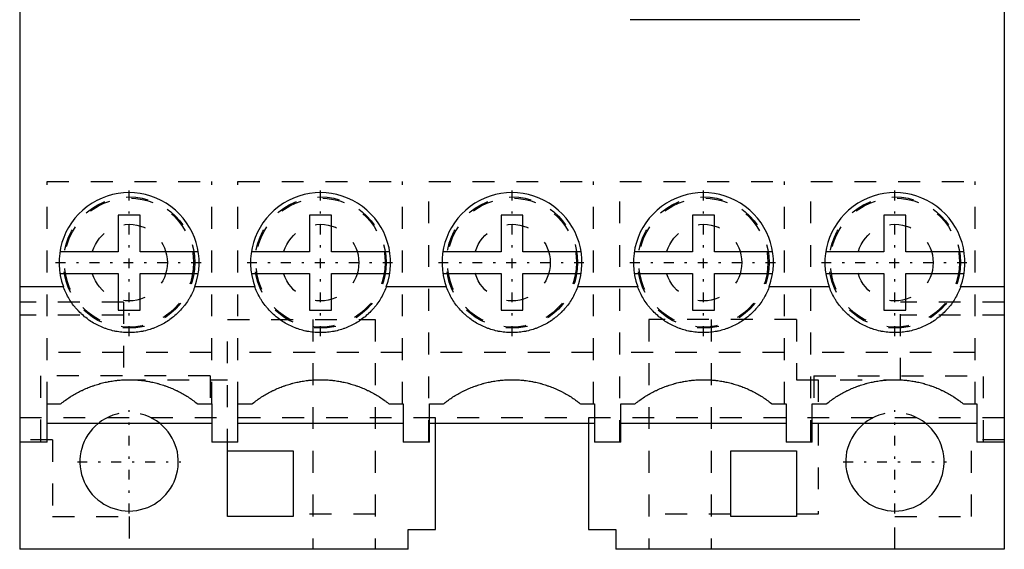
# Model space of a CAD drawing. Extents: x 0 to 45, y -29 to 29.
# Tile 1 of 2: x 0 to 45, y -29 to -4.8. Entities that reach past the tile are written whole.
import ezdxf

# ---------------------------------------------------------------- set-up
doc = ezdxf.new("R2010")
doc.units = 0
doc.linetypes.add('CENTER', pattern=[1.5, 0.45, -0.5, 0.05, -0.5])
doc.linetypes.add('DASHED', pattern=[2, 1, -1])
for name, color, linetype in [('AM_0', 7, 'CONTINUOUS'), ('AM_3', 7, 'DASHED'), ('AM_7', 7, 'CENTER')]:
    doc.layers.add(name, color=color, linetype=linetype)

msp = doc.modelspace()

# ---------------------------------------------------------------- linework, layer by layer
at = {"layer": 'AM_0', "color": 7, "linetype": 'CONTINUOUS'}
for p, q in [((0, 29), (0, -29)), ((45, 29), (45, -29)), ((38.4, -4.8), (27.9, -4.8)), ((5.5, -13.725), (4.5, -13.725)), ((4.5, -13.725), (4.5, -15.4)), ((5.5, -15.4), (5.5, -13.725)), ((14.25, -13.725), (13.25, -13.725)), ((13.25, -13.725), (13.25, -15.4)), ((14.25, -15.4), (14.25, -13.725)), ((23, -13.725), (22, -13.725)), ((22, -13.725), (22, -15.4)), ((23, -15.4), (23, -13.725)), ((31.75, -13.725), (30.75, -13.725)), ((30.75, -13.725), (30.75, -15.4)), ((31.75, -15.4), (31.75, -13.725)), ((40.5, -13.725), (39.5, -13.725)), ((39.5, -13.725), (39.5, -15.4)), ((40.5, -15.4), (40.5, -13.725)), ((4.5, -15.4), (1.839, -15.4)), ((8.161, -15.4), (5.5, -15.4)), ((13.25, -15.4), (10.589, -15.4)), ((16.911, -15.4), (14.25, -15.4)), ((22, -15.4), (19.339, -15.4)), ((25.661, -15.4), (23, -15.4)), ((30.75, -15.4), (28.089, -15.4)), ((34.411, -15.4), (31.75, -15.4)), ((39.5, -15.4), (36.839, -15.4)), ((43.161, -15.4), (40.5, -15.4)), ((1.839, -16.4), (4.5, -16.4)), ((4.5, -16.4), (4.5, -18.075)), ((5.5, -18.075), (5.5, -16.4)), ((5.5, -16.4), (8.161, -16.4)), ((10.589, -16.4), (13.25, -16.4)), ((13.25, -16.4), (13.25, -18.075)), ((14.25, -18.075), (14.25, -16.4)), ((14.25, -16.4), (16.911, -16.4)), ((19.339, -16.4), (22, -16.4)), ((22, -16.4), (22, -18.075)), ((23, -18.075), (23, -16.4)), ((23, -16.4), (25.661, -16.4)), ((28.089, -16.4), (30.75, -16.4)), ((30.75, -16.4), (30.75, -18.075)), ((31.75, -18.075), (31.75, -16.4)), ((31.75, -16.4), (34.411, -16.4)), ((36.839, -16.4), (39.5, -16.4)), ((39.5, -16.4), (39.5, -18.075)), ((40.5, -18.075), (40.5, -16.4)), ((40.5, -16.4), (43.161, -16.4)), ((1.995, -17), (0, -17)), ((10.745, -17), (8.005, -17)), ((19.495, -17), (16.755, -17)), ((28.245, -17), (25.505, -17)), ((36.995, -17), (34.255, -17)), ((45, -17), (43.005, -17)), ((4.5, -18.075), (5.5, -18.075)), ((13.25, -18.075), (14.25, -18.075)), ((22, -18.075), (23, -18.075)), ((30.75, -18.075), (31.75, -18.075)), ((39.5, -18.075), (40.5, -18.075)), ((1.25, -22.35), (1.871, -22.35)), ((1.25, -24.1), (1.25, -22.35)), ((8.129, -22.35), (8.775, -22.35)), ((8.775, -22.35), (8.775, -24.1)), ((9.975, -22.35), (10.621, -22.35)), ((9.975, -24.1), (9.975, -22.35)), ((16.879, -22.35), (17.525, -22.35)), ((17.525, -22.35), (17.525, -24.1)), ((18.725, -22.35), (19.371, -22.35)), ((18.725, -24.1), (18.725, -22.35)), ((25.629, -22.35), (26.275, -22.35)), ((26.275, -22.35), (26.275, -24.1)), ((27.475, -22.35), (28.121, -22.35)), ((27.475, -24.1), (27.475, -22.35)), ((34.379, -22.35), (35.025, -22.35)), ((35.025, -22.35), (35.025, -24.1)), ((36.225, -22.35), (36.871, -22.35)), ((36.225, -24.1), (36.225, -22.35)), ((43.129, -22.35), (43.75, -22.35)), ((43.75, -22.35), (43.75, -24.1)), ((8.775, -23.25), (1.25, -23.25)), ((17.525, -23.25), (9.975, -23.25)), ((26.275, -23.25), (18.725, -23.25)), ((19, -28.1), (19, -23.25)), ((26, -23.25), (26, -28.1)), ((35.025, -23.25), (27.475, -23.25)), ((43.75, -23.25), (36.225, -23.25)), ((1.25, -24.1), (0, -24.1)), ((9.975, -24.1), (8.775, -24.1)), ((18.725, -24.1), (17.525, -24.1)), ((27.475, -24.1), (26.275, -24.1)), ((36.225, -24.1), (35.025, -24.1)), ((45, -24.1), (43.75, -24.1)), ((9.5, -27.5), (9.5, -24.5)), ((9.5, -24.5), (12.5, -24.5)), ((12.5, -24.5), (12.5, -27.5)), ((32.5, -27.5), (32.5, -24.5)), ((32.5, -24.5), (35.5, -24.5)), ((35.5, -24.5), (35.5, -27.5)), ((12.5, -27.5), (9.5, -27.5)), ((35.5, -27.5), (32.5, -27.5)), ((17.75, -29), (17.75, -28.1)), ((17.75, -28.1), (19, -28.1)), ((26, -28.1), (27.25, -28.1)), ((27.25, -28.1), (27.25, -29)), ((17.75, -29), (0, -29)), ((45, -29), (27.25, -29))]:
    msp.add_line(p, q, dxfattribs=at)
for points in [[(8.005, -17), (7.992, -17.034), (7.966, -17.101), (7.938, -17.168), (7.924, -17.201), (7.909, -17.234), (7.878, -17.299), (7.846, -17.364), (7.812, -17.428), (7.776, -17.491), (7.74, -17.553), (7.721, -17.584), (7.702, -17.615), (7.662, -17.675), (7.622, -17.735), (7.579, -17.794), (7.536, -17.852), (7.491, -17.908), (7.468, -17.936), (7.445, -17.964), (7.398, -18.019), (7.35, -18.072), (7.325, -18.099), (7.3, -18.125), (7.249, -18.176), (7.197, -18.227), (7.171, -18.251), (7.144, -18.276), (7.09, -18.323), (7.034, -18.37), (6.978, -18.415), (6.921, -18.459), (6.863, -18.502), (6.833, -18.523), (6.803, -18.544), (6.743, -18.584), (6.682, -18.622), (6.62, -18.66), (6.557, -18.695), (6.494, -18.73), (6.462, -18.747), (6.43, -18.763), (6.364, -18.795), (6.299, -18.825), (6.232, -18.853), (6.165, -18.88), (6.098, -18.906), (6.064, -18.918), (6.03, -18.93), (5.961, -18.952), (5.892, -18.973), (5.822, -18.993), (5.752, -19.01), (5.681, -19.027), (5.646, -19.034), (5.611, -19.041), (5.54, -19.054), (5.468, -19.066), (5.397, -19.075), (5.325, -19.083), (5.253, -19.09), (5.217, -19.093), (5.181, -19.095), (5.108, -19.098), (5.036, -19.1), (5, -19.1), (4.964, -19.1), (4.892, -19.098), (4.819, -19.095), (4.783, -19.093), (4.747, -19.09), (4.675, -19.083), (4.603, -19.075), (4.532, -19.066), (4.46, -19.054), (4.389, -19.041), (4.354, -19.034), (4.319, -19.027), (4.248, -19.01), (4.178, -18.993), (4.108, -18.973), (4.039, -18.952), (3.97, -18.93), (3.936, -18.918), (3.902, -18.906), (3.835, -18.88), (3.768, -18.853), (3.701, -18.825), (3.636, -18.795), (3.57, -18.763), (3.538, -18.747), (3.506, -18.73), (3.443, -18.695), (3.38, -18.66), (3.318, -18.622), (3.257, -18.584), (3.197, -18.544), (3.167, -18.523), (3.137, -18.502), (3.079, -18.459), (3.022, -18.415), (2.966, -18.37), (2.91, -18.323), (2.856, -18.276), (2.829, -18.251), (2.803, -18.227), (2.751, -18.176), (2.7, -18.125), (2.675, -18.099), (2.65, -18.072), (2.602, -18.019), (2.555, -17.964), (2.532, -17.936), (2.509, -17.908), (2.464, -17.852), (2.421, -17.794), (2.378, -17.735), (2.338, -17.675), (2.298, -17.615), (2.279, -17.584), (2.26, -17.553), (2.224, -17.491), (2.188, -17.428), (2.154, -17.364), (2.122, -17.299), (2.091, -17.234), (2.076, -17.201), (2.062, -17.168), (2.034, -17.101), (2.008, -17.034), (1.995, -17)], [(16.755, -17), (16.742, -17.034), (16.716, -17.101), (16.688, -17.168), (16.674, -17.201), (16.659, -17.234), (16.628, -17.299), (16.596, -17.364), (16.562, -17.428), (16.526, -17.491), (16.49, -17.553), (16.471, -17.584), (16.452, -17.615), (16.412, -17.675), (16.372, -17.735), (16.329, -17.794), (16.286, -17.852), (16.241, -17.908), (16.218, -17.936), (16.195, -17.964), (16.148, -18.019), (16.1, -18.072), (16.075, -18.099), (16.05, -18.125), (15.999, -18.176), (15.947, -18.227), (15.921, -18.251), (15.894, -18.276), (15.84, -18.323), (15.784, -18.37), (15.728, -18.415), (15.671, -18.459), (15.613, -18.502), (15.583, -18.523), (15.553, -18.544), (15.493, -18.584), (15.432, -18.622), (15.37, -18.66), (15.307, -18.695), (15.244, -18.73), (15.212, -18.747), (15.18, -18.763), (15.114, -18.795), (15.049, -18.825), (14.982, -18.853), (14.915, -18.88), (14.848, -18.906), (14.814, -18.918), (14.78, -18.93), (14.711, -18.952), (14.642, -18.973), (14.572, -18.993), (14.502, -19.01), (14.431, -19.027), (14.396, -19.034), (14.361, -19.041), (14.29, -19.054), (14.218, -19.066), (14.147, -19.075), (14.075, -19.083), (14.003, -19.09), (13.967, -19.093), (13.931, -19.095), (13.858, -19.098), (13.786, -19.1), (13.75, -19.1), (13.714, -19.1), (13.642, -19.098), (13.569, -19.095), (13.533, -19.093), (13.497, -19.09), (13.425, -19.083), (13.353, -19.075), (13.282, -19.066), (13.21, -19.054), (13.139, -19.041), (13.104, -19.034), (13.069, -19.027), (12.998, -19.01), (12.928, -18.993), (12.858, -18.973), (12.789, -18.952), (12.72, -18.93), (12.686, -18.918), (12.652, -18.906), (12.585, -18.88), (12.518, -18.853), (12.451, -18.825), (12.386, -18.795), (12.32, -18.763), (12.288, -18.747), (12.256, -18.73), (12.193, -18.695), (12.13, -18.66), (12.068, -18.622), (12.007, -18.584), (11.947, -18.544), (11.917, -18.523), (11.887, -18.502), (11.829, -18.459), (11.772, -18.415), (11.716, -18.37), (11.66, -18.323), (11.606, -18.276), (11.579, -18.251), (11.553, -18.227), (11.501, -18.176), (11.45, -18.125), (11.425, -18.099), (11.4, -18.072), (11.352, -18.019), (11.305, -17.964), (11.282, -17.936), (11.259, -17.908), (11.214, -17.852), (11.171, -17.794), (11.128, -17.735), (11.088, -17.675), (11.048, -17.615), (11.029, -17.584), (11.01, -17.553), (10.974, -17.491), (10.938, -17.428), (10.904, -17.364), (10.872, -17.299), (10.841, -17.234), (10.826, -17.201), (10.812, -17.168), (10.784, -17.101), (10.758, -17.034), (10.745, -17)], [(25.505, -17), (25.492, -17.034), (25.466, -17.101), (25.438, -17.168), (25.424, -17.201), (25.409, -17.234), (25.378, -17.299), (25.346, -17.364), (25.312, -17.428), (25.276, -17.491), (25.24, -17.553), (25.221, -17.584), (25.202, -17.615), (25.162, -17.675), (25.122, -17.735), (25.079, -17.794), (25.036, -17.852), (24.991, -17.908), (24.968, -17.936), (24.945, -17.964), (24.898, -18.019), (24.85, -18.072), (24.825, -18.099), (24.8, -18.125), (24.749, -18.176), (24.697, -18.227), (24.671, -18.251), (24.644, -18.276), (24.59, -18.323), (24.534, -18.37), (24.478, -18.415), (24.421, -18.459), (24.363, -18.502), (24.333, -18.523), (24.303, -18.544), (24.243, -18.584), (24.182, -18.622), (24.12, -18.66), (24.057, -18.695), (23.994, -18.73), (23.962, -18.747), (23.93, -18.763), (23.864, -18.795), (23.799, -18.825), (23.732, -18.853), (23.665, -18.88), (23.598, -18.906), (23.564, -18.918), (23.53, -18.93), (23.461, -18.952), (23.392, -18.973), (23.322, -18.993), (23.252, -19.01), (23.181, -19.027), (23.146, -19.034), (23.111, -19.041), (23.04, -19.054), (22.968, -19.066), (22.897, -19.075), (22.825, -19.083), (22.753, -19.09), (22.717, -19.093), (22.681, -19.095), (22.608, -19.098), (22.536, -19.1), (22.5, -19.1), (22.464, -19.1), (22.392, -19.098), (22.319, -19.095), (22.283, -19.093), (22.247, -19.09), (22.175, -19.083), (22.103, -19.075), (22.032, -19.066), (21.96, -19.054), (21.889, -19.041), (21.854, -19.034), (21.819, -19.027), (21.748, -19.01), (21.678, -18.993), (21.608, -18.973), (21.539, -18.952), (21.47, -18.93), (21.436, -18.918), (21.402, -18.906), (21.335, -18.88), (21.268, -18.853), (21.201, -18.825), (21.136, -18.795), (21.07, -18.763), (21.038, -18.747), (21.006, -18.73), (20.943, -18.695), (20.88, -18.66), (20.818, -18.622), (20.757, -18.584), (20.697, -18.544), (20.667, -18.523), (20.637, -18.502), (20.579, -18.459), (20.522, -18.415), (20.466, -18.37), (20.41, -18.323), (20.356, -18.276), (20.329, -18.251), (20.303, -18.227), (20.251, -18.176), (20.2, -18.125), (20.175, -18.099), (20.15, -18.072), (20.102, -18.019), (20.055, -17.964), (20.032, -17.936), (20.009, -17.908), (19.964, -17.852), (19.921, -17.794), (19.878, -17.735), (19.838, -17.675), (19.798, -17.615), (19.779, -17.584), (19.76, -17.553), (19.724, -17.491), (19.688, -17.428), (19.654, -17.364), (19.622, -17.299), (19.591, -17.234), (19.576, -17.201), (19.562, -17.168), (19.534, -17.101), (19.508, -17.034), (19.495, -17)], [(34.255, -17), (34.242, -17.034), (34.216, -17.101), (34.188, -17.168), (34.174, -17.201), (34.159, -17.234), (34.128, -17.299), (34.096, -17.364), (34.062, -17.428), (34.026, -17.491), (33.99, -17.553), (33.971, -17.584), (33.952, -17.615), (33.912, -17.675), (33.872, -17.735), (33.829, -17.794), (33.786, -17.852), (33.741, -17.908), (33.718, -17.936), (33.695, -17.964), (33.648, -18.019), (33.6, -18.072), (33.575, -18.099), (33.55, -18.125), (33.499, -18.176), (33.447, -18.227), (33.421, -18.251), (33.394, -18.276), (33.34, -18.323), (33.284, -18.37), (33.228, -18.415), (33.171, -18.459), (33.113, -18.502), (33.083, -18.523), (33.053, -18.544), (32.993, -18.584), (32.932, -18.622), (32.87, -18.66), (32.807, -18.695), (32.744, -18.73), (32.712, -18.747), (32.68, -18.763), (32.614, -18.795), (32.549, -18.825), (32.482, -18.853), (32.415, -18.88), (32.348, -18.906), (32.314, -18.918), (32.28, -18.93), (32.211, -18.952), (32.142, -18.973), (32.072, -18.993), (32.002, -19.01), (31.931, -19.027), (31.896, -19.034), (31.861, -19.041), (31.79, -19.054), (31.718, -19.066), (31.647, -19.075), (31.575, -19.083), (31.503, -19.09), (31.467, -19.093), (31.431, -19.095), (31.358, -19.098), (31.286, -19.1), (31.25, -19.1), (31.214, -19.1), (31.142, -19.098), (31.069, -19.095), (31.033, -19.093), (30.997, -19.09), (30.925, -19.083), (30.853, -19.075), (30.782, -19.066), (30.71, -19.054), (30.639, -19.041), (30.604, -19.034), (30.569, -19.027), (30.498, -19.01), (30.428, -18.993), (30.358, -18.973), (30.289, -18.952), (30.22, -18.93), (30.186, -18.918), (30.152, -18.906), (30.085, -18.88), (30.018, -18.853), (29.951, -18.825), (29.886, -18.795), (29.82, -18.763), (29.788, -18.747), (29.756, -18.73), (29.693, -18.695), (29.63, -18.66), (29.568, -18.622), (29.507, -18.584), (29.447, -18.544), (29.417, -18.523), (29.387, -18.502), (29.329, -18.459), (29.272, -18.415), (29.216, -18.37), (29.16, -18.323), (29.106, -18.276), (29.079, -18.251), (29.053, -18.227), (29.001, -18.176), (28.95, -18.125), (28.925, -18.099), (28.9, -18.072), (28.852, -18.019), (28.805, -17.964), (28.782, -17.936), (28.759, -17.908), (28.714, -17.852), (28.671, -17.794), (28.628, -17.735), (28.588, -17.675), (28.548, -17.615), (28.529, -17.584), (28.51, -17.553), (28.474, -17.491), (28.438, -17.428), (28.404, -17.364), (28.372, -17.299), (28.341, -17.234), (28.326, -17.201), (28.312, -17.168), (28.284, -17.101), (28.258, -17.034), (28.245, -17)], [(43.005, -17), (42.992, -17.034), (42.966, -17.101), (42.938, -17.168), (42.924, -17.201), (42.909, -17.234), (42.878, -17.299), (42.846, -17.364), (42.812, -17.428), (42.776, -17.491), (42.74, -17.553), (42.721, -17.584), (42.702, -17.615), (42.662, -17.675), (42.622, -17.735), (42.579, -17.794), (42.536, -17.852), (42.491, -17.908), (42.468, -17.936), (42.445, -17.964), (42.398, -18.019), (42.35, -18.072), (42.325, -18.099), (42.3, -18.125), (42.249, -18.176), (42.197, -18.227), (42.171, -18.251), (42.144, -18.276), (42.09, -18.323), (42.034, -18.37), (41.978, -18.415), (41.921, -18.459), (41.863, -18.502), (41.833, -18.523), (41.803, -18.544), (41.743, -18.584), (41.682, -18.622), (41.62, -18.66), (41.557, -18.695), (41.494, -18.73), (41.462, -18.747), (41.43, -18.763), (41.364, -18.795), (41.299, -18.825), (41.232, -18.853), (41.165, -18.88), (41.098, -18.906), (41.064, -18.918), (41.03, -18.93), (40.961, -18.952), (40.892, -18.973), (40.822, -18.993), (40.752, -19.01), (40.681, -19.027), (40.646, -19.034), (40.611, -19.041), (40.54, -19.054), (40.468, -19.066), (40.397, -19.075), (40.325, -19.083), (40.253, -19.09), (40.217, -19.093), (40.181, -19.095), (40.108, -19.098), (40.036, -19.1), (40, -19.1), (39.964, -19.1), (39.892, -19.098), (39.819, -19.095), (39.783, -19.093), (39.747, -19.09), (39.675, -19.083), (39.603, -19.075), (39.532, -19.066), (39.46, -19.054), (39.389, -19.041), (39.354, -19.034), (39.319, -19.027), (39.248, -19.01), (39.178, -18.993), (39.108, -18.973), (39.039, -18.952), (38.97, -18.93), (38.936, -18.918), (38.902, -18.906), (38.835, -18.88), (38.768, -18.853), (38.701, -18.825), (38.636, -18.795), (38.57, -18.763), (38.538, -18.747), (38.506, -18.73), (38.443, -18.695), (38.38, -18.66), (38.318, -18.622), (38.257, -18.584), (38.197, -18.544), (38.167, -18.523), (38.137, -18.502), (38.079, -18.459), (38.022, -18.415), (37.966, -18.37), (37.91, -18.323), (37.856, -18.276), (37.829, -18.251), (37.803, -18.227), (37.751, -18.176), (37.7, -18.125), (37.675, -18.099), (37.65, -18.072), (37.602, -18.019), (37.555, -17.964), (37.532, -17.936), (37.509, -17.908), (37.464, -17.852), (37.421, -17.794), (37.378, -17.735), (37.338, -17.675), (37.298, -17.615), (37.279, -17.584), (37.26, -17.553), (37.224, -17.491), (37.188, -17.428), (37.154, -17.364), (37.122, -17.299), (37.091, -17.234), (37.076, -17.201), (37.062, -17.168), (37.034, -17.101), (37.008, -17.034), (36.995, -17)], [(1.871, -22.35), (1.896, -22.33), (1.945, -22.292), (1.995, -22.254), (2.02, -22.235), (2.045, -22.217), (2.096, -22.18), (2.147, -22.144), (2.199, -22.109), (2.251, -22.074), (2.303, -22.04), (2.33, -22.023), (2.356, -22.006), (2.409, -21.973), (2.463, -21.941), (2.517, -21.91), (2.572, -21.879), (2.627, -21.849), (2.654, -21.834), (2.682, -21.82), (2.738, -21.791), (2.794, -21.763), (2.822, -21.749), (2.85, -21.736), (2.907, -21.709), (2.964, -21.683), (2.992, -21.671), (3.021, -21.658), (3.079, -21.634), (3.137, -21.61), (3.195, -21.587), (3.253, -21.565), (3.312, -21.543), (3.342, -21.533), (3.371, -21.523), (3.431, -21.503), (3.49, -21.483), (3.55, -21.465), (3.61, -21.447), (3.67, -21.43), (3.7, -21.422), (3.731, -21.414), (3.791, -21.398), (3.852, -21.384), (3.913, -21.37), (3.974, -21.356), (4.036, -21.344), (4.066, -21.338), (4.097, -21.332), (4.159, -21.321), (4.221, -21.311), (4.283, -21.302), (4.345, -21.293), (4.407, -21.285), (4.438, -21.282), (4.469, -21.278), (4.531, -21.272), (4.594, -21.267), (4.656, -21.262), (4.718, -21.258), (4.781, -21.255), (4.812, -21.254), (4.844, -21.252), (4.906, -21.251), (4.969, -21.25), (5, -21.25), (5.031, -21.25), (5.094, -21.251), (5.156, -21.252), (5.188, -21.254), (5.219, -21.255), (5.282, -21.258), (5.344, -21.262), (5.406, -21.267), (5.469, -21.272), (5.531, -21.278), (5.562, -21.282), (5.593, -21.285), (5.655, -21.293), (5.717, -21.302), (5.779, -21.311), (5.841, -21.321), (5.903, -21.332), (5.934, -21.338), (5.964, -21.344), (6.026, -21.356), (6.087, -21.37), (6.148, -21.384), (6.209, -21.398), (6.269, -21.414), (6.3, -21.422), (6.33, -21.43), (6.39, -21.447), (6.45, -21.465), (6.51, -21.483), (6.569, -21.503), (6.629, -21.523), (6.658, -21.533), (6.688, -21.543), (6.747, -21.565), (6.805, -21.587), (6.863, -21.61), (6.921, -21.634), (6.979, -21.658), (7.008, -21.671), (7.036, -21.683), (7.093, -21.709), (7.15, -21.736), (7.178, -21.749), (7.206, -21.763), (7.262, -21.791), (7.318, -21.82), (7.346, -21.834), (7.373, -21.849), (7.428, -21.879), (7.483, -21.91), (7.537, -21.941), (7.591, -21.973), (7.644, -22.006), (7.67, -22.023), (7.697, -22.04), (7.749, -22.074), (7.801, -22.109), (7.853, -22.144), (7.904, -22.18), (7.955, -22.217), (7.98, -22.235), (8.005, -22.254), (8.055, -22.292), (8.104, -22.33), (8.129, -22.35)], [(10.621, -22.35), (10.646, -22.33), (10.695, -22.292), (10.745, -22.254), (10.77, -22.235), (10.795, -22.217), (10.846, -22.18), (10.897, -22.144), (10.949, -22.109), (11.001, -22.074), (11.053, -22.04), (11.08, -22.023), (11.106, -22.006), (11.159, -21.973), (11.213, -21.941), (11.267, -21.91), (11.322, -21.879), (11.377, -21.849), (11.404, -21.834), (11.432, -21.82), (11.488, -21.791), (11.544, -21.763), (11.572, -21.749), (11.6, -21.736), (11.657, -21.709), (11.714, -21.683), (11.742, -21.671), (11.771, -21.658), (11.829, -21.634), (11.887, -21.61), (11.945, -21.587), (12.003, -21.565), (12.062, -21.543), (12.092, -21.533), (12.121, -21.523), (12.181, -21.503), (12.24, -21.483), (12.3, -21.465), (12.36, -21.447), (12.42, -21.43), (12.45, -21.422), (12.481, -21.414), (12.541, -21.398), (12.602, -21.384), (12.663, -21.37), (12.724, -21.356), (12.786, -21.344), (12.816, -21.338), (12.847, -21.332), (12.909, -21.321), (12.971, -21.311), (13.033, -21.302), (13.095, -21.293), (13.157, -21.285), (13.188, -21.282), (13.219, -21.278), (13.281, -21.272), (13.344, -21.267), (13.406, -21.262), (13.468, -21.258), (13.531, -21.255), (13.562, -21.254), (13.594, -21.252), (13.656, -21.251), (13.719, -21.25), (13.75, -21.25), (13.781, -21.25), (13.844, -21.251), (13.906, -21.252), (13.938, -21.254), (13.969, -21.255), (14.032, -21.258), (14.094, -21.262), (14.156, -21.267), (14.219, -21.272), (14.281, -21.278), (14.312, -21.282), (14.343, -21.285), (14.405, -21.293), (14.467, -21.302), (14.529, -21.311), (14.591, -21.321), (14.653, -21.332), (14.684, -21.338), (14.714, -21.344), (14.776, -21.356), (14.837, -21.37), (14.898, -21.384), (14.959, -21.398), (15.019, -21.414), (15.05, -21.422), (15.08, -21.43), (15.14, -21.447), (15.2, -21.465), (15.26, -21.483), (15.319, -21.503), (15.379, -21.523), (15.408, -21.533), (15.438, -21.543), (15.497, -21.565), (15.555, -21.587), (15.613, -21.61), (15.671, -21.634), (15.729, -21.658), (15.758, -21.671), (15.786, -21.683), (15.843, -21.709), (15.9, -21.736), (15.928, -21.749), (15.956, -21.763), (16.012, -21.791), (16.068, -21.82), (16.096, -21.834), (16.123, -21.849), (16.178, -21.879), (16.233, -21.91), (16.287, -21.941), (16.341, -21.973), (16.394, -22.006), (16.42, -22.023), (16.447, -22.04), (16.499, -22.074), (16.551, -22.109), (16.603, -22.144), (16.654, -22.18), (16.705, -22.217), (16.73, -22.235), (16.755, -22.254), (16.805, -22.292), (16.854, -22.33), (16.879, -22.35)], [(19.371, -22.35), (19.396, -22.33), (19.445, -22.292), (19.495, -22.254), (19.52, -22.235), (19.545, -22.217), (19.596, -22.18), (19.647, -22.144), (19.699, -22.109), (19.751, -22.074), (19.803, -22.04), (19.83, -22.023), (19.856, -22.006), (19.909, -21.973), (19.963, -21.941), (20.017, -21.91), (20.072, -21.879), (20.127, -21.849), (20.154, -21.834), (20.182, -21.82), (20.238, -21.791), (20.294, -21.763), (20.322, -21.749), (20.35, -21.736), (20.407, -21.709), (20.464, -21.683), (20.492, -21.671), (20.521, -21.658), (20.579, -21.634), (20.637, -21.61), (20.695, -21.587), (20.753, -21.565), (20.812, -21.543), (20.842, -21.533), (20.871, -21.523), (20.931, -21.503), (20.99, -21.483), (21.05, -21.465), (21.11, -21.447), (21.17, -21.43), (21.2, -21.422), (21.231, -21.414), (21.291, -21.398), (21.352, -21.384), (21.413, -21.37), (21.474, -21.356), (21.536, -21.344), (21.566, -21.338), (21.597, -21.332), (21.659, -21.321), (21.721, -21.311), (21.783, -21.302), (21.845, -21.293), (21.907, -21.285), (21.938, -21.282), (21.969, -21.278), (22.031, -21.272), (22.094, -21.267), (22.156, -21.262), (22.218, -21.258), (22.281, -21.255), (22.312, -21.254), (22.344, -21.252), (22.406, -21.251), (22.469, -21.25), (22.5, -21.25), (22.531, -21.25), (22.594, -21.251), (22.656, -21.252), (22.688, -21.254), (22.719, -21.255), (22.782, -21.258), (22.844, -21.262), (22.906, -21.267), (22.969, -21.272), (23.031, -21.278), (23.062, -21.282), (23.093, -21.285), (23.155, -21.293), (23.217, -21.302), (23.279, -21.311), (23.341, -21.321), (23.403, -21.332), (23.434, -21.338), (23.464, -21.344), (23.526, -21.356), (23.587, -21.37), (23.648, -21.384), (23.709, -21.398), (23.769, -21.414), (23.8, -21.422), (23.83, -21.43), (23.89, -21.447), (23.95, -21.465), (24.01, -21.483), (24.069, -21.503), (24.129, -21.523), (24.158, -21.533), (24.188, -21.543), (24.247, -21.565), (24.305, -21.587), (24.363, -21.61), (24.421, -21.634), (24.479, -21.658), (24.508, -21.671), (24.536, -21.683), (24.593, -21.709), (24.65, -21.736), (24.678, -21.749), (24.706, -21.763), (24.762, -21.791), (24.818, -21.82), (24.846, -21.834), (24.873, -21.849), (24.928, -21.879), (24.983, -21.91), (25.037, -21.941), (25.091, -21.973), (25.144, -22.006), (25.17, -22.023), (25.197, -22.04), (25.249, -22.074), (25.301, -22.109), (25.353, -22.144), (25.404, -22.18), (25.455, -22.217), (25.48, -22.235), (25.505, -22.254), (25.555, -22.292), (25.604, -22.33), (25.629, -22.35)], [(28.121, -22.35), (28.146, -22.33), (28.195, -22.292), (28.245, -22.254), (28.27, -22.235), (28.295, -22.217), (28.346, -22.18), (28.397, -22.144), (28.449, -22.109), (28.501, -22.074), (28.553, -22.04), (28.58, -22.023), (28.606, -22.006), (28.659, -21.973), (28.713, -21.941), (28.767, -21.91), (28.822, -21.879), (28.877, -21.849), (28.904, -21.834), (28.932, -21.82), (28.988, -21.791), (29.044, -21.763), (29.072, -21.749), (29.1, -21.736), (29.157, -21.709), (29.214, -21.683), (29.242, -21.671), (29.271, -21.658), (29.329, -21.634), (29.387, -21.61), (29.445, -21.587), (29.503, -21.565), (29.562, -21.543), (29.592, -21.533), (29.621, -21.523), (29.681, -21.503), (29.74, -21.483), (29.8, -21.465), (29.86, -21.447), (29.92, -21.43), (29.95, -21.422), (29.981, -21.414), (30.041, -21.398), (30.102, -21.384), (30.163, -21.37), (30.224, -21.356), (30.286, -21.344), (30.316, -21.338), (30.347, -21.332), (30.409, -21.321), (30.471, -21.311), (30.533, -21.302), (30.595, -21.293), (30.657, -21.285), (30.688, -21.282), (30.719, -21.278), (30.781, -21.272), (30.844, -21.267), (30.906, -21.262), (30.968, -21.258), (31.031, -21.255), (31.062, -21.254), (31.094, -21.252), (31.156, -21.251), (31.219, -21.25), (31.25, -21.25), (31.281, -21.25), (31.344, -21.251), (31.406, -21.252), (31.438, -21.254), (31.469, -21.255), (31.532, -21.258), (31.594, -21.262), (31.656, -21.267), (31.719, -21.272), (31.781, -21.278), (31.812, -21.282), (31.843, -21.285), (31.905, -21.293), (31.967, -21.302), (32.029, -21.311), (32.091, -21.321), (32.153, -21.332), (32.184, -21.338), (32.214, -21.344), (32.276, -21.356), (32.337, -21.37), (32.398, -21.384), (32.459, -21.398), (32.519, -21.414), (32.55, -21.422), (32.58, -21.43), (32.64, -21.447), (32.7, -21.465), (32.76, -21.483), (32.819, -21.503), (32.879, -21.523), (32.908, -21.533), (32.938, -21.543), (32.997, -21.565), (33.055, -21.587), (33.113, -21.61), (33.171, -21.634), (33.229, -21.658), (33.258, -21.671), (33.286, -21.683), (33.343, -21.709), (33.4, -21.736), (33.428, -21.749), (33.456, -21.763), (33.512, -21.791), (33.568, -21.82), (33.596, -21.834), (33.623, -21.849), (33.678, -21.879), (33.733, -21.91), (33.787, -21.941), (33.841, -21.973), (33.894, -22.006), (33.92, -22.023), (33.947, -22.04), (33.999, -22.074), (34.051, -22.109), (34.103, -22.144), (34.154, -22.18), (34.205, -22.217), (34.23, -22.235), (34.255, -22.254), (34.305, -22.292), (34.354, -22.33), (34.379, -22.35)], [(36.871, -22.35), (36.896, -22.33), (36.945, -22.292), (36.995, -22.254), (37.02, -22.235), (37.045, -22.217), (37.096, -22.18), (37.147, -22.144), (37.199, -22.109), (37.251, -22.074), (37.303, -22.04), (37.33, -22.023), (37.356, -22.006), (37.409, -21.973), (37.463, -21.941), (37.517, -21.91), (37.572, -21.879), (37.627, -21.849), (37.654, -21.834), (37.682, -21.82), (37.738, -21.791), (37.794, -21.763), (37.822, -21.749), (37.85, -21.736), (37.907, -21.709), (37.964, -21.683), (37.992, -21.671), (38.021, -21.658), (38.079, -21.634), (38.137, -21.61), (38.195, -21.587), (38.253, -21.565), (38.312, -21.543), (38.342, -21.533), (38.371, -21.523), (38.431, -21.503), (38.49, -21.483), (38.55, -21.465), (38.61, -21.447), (38.67, -21.43), (38.7, -21.422), (38.731, -21.414), (38.791, -21.398), (38.852, -21.384), (38.913, -21.37), (38.974, -21.356), (39.036, -21.344), (39.066, -21.338), (39.097, -21.332), (39.159, -21.321), (39.221, -21.311), (39.283, -21.302), (39.345, -21.293), (39.407, -21.285), (39.438, -21.282), (39.469, -21.278), (39.531, -21.272), (39.594, -21.267), (39.656, -21.262), (39.718, -21.258), (39.781, -21.255), (39.812, -21.254), (39.844, -21.252), (39.906, -21.251), (39.969, -21.25), (40, -21.25), (40.031, -21.25), (40.094, -21.251), (40.156, -21.252), (40.188, -21.254), (40.219, -21.255), (40.282, -21.258), (40.344, -21.262), (40.406, -21.267), (40.469, -21.272), (40.531, -21.278), (40.562, -21.282), (40.593, -21.285), (40.655, -21.293), (40.717, -21.302), (40.779, -21.311), (40.841, -21.321), (40.903, -21.332), (40.934, -21.338), (40.964, -21.344), (41.026, -21.356), (41.087, -21.37), (41.148, -21.384), (41.209, -21.398), (41.269, -21.414), (41.3, -21.422), (41.33, -21.43), (41.39, -21.447), (41.45, -21.465), (41.51, -21.483), (41.569, -21.503), (41.629, -21.523), (41.658, -21.533), (41.688, -21.543), (41.747, -21.565), (41.805, -21.587), (41.863, -21.61), (41.921, -21.634), (41.979, -21.658), (42.008, -21.671), (42.036, -21.683), (42.093, -21.709), (42.15, -21.736), (42.178, -21.749), (42.206, -21.763), (42.262, -21.791), (42.318, -21.82), (42.346, -21.834), (42.373, -21.849), (42.428, -21.879), (42.483, -21.91), (42.537, -21.941), (42.591, -21.973), (42.644, -22.006), (42.67, -22.023), (42.697, -22.04), (42.749, -22.074), (42.801, -22.109), (42.853, -22.144), (42.904, -22.18), (42.955, -22.217), (42.98, -22.235), (43.005, -22.254), (43.055, -22.292), (43.104, -22.33), (43.129, -22.35)]]:
    msp.add_lwpolyline(points, dxfattribs=at)
for centre, radius, start, end in [((5, -15.9), 3.2, 339.8945, 200.1055), ((13.75, -15.9), 3.2, 339.8945, 200.1055), ((22.5, -15.9), 3.2, 339.8945, 200.1055), ((31.25, -15.9), 3.2, 339.8945, 200.1055), ((40, -15.9), 3.2, 339.8945, 200.1055), ((5, -25), 2.25, 128.9424, 51.0576), ((40, -25), 2.25, 128.9424, 51.0576)]:
    msp.add_arc(centre, radius, start, end, dxfattribs=at)
at = {"layer": 'AM_3', "color": 6, "linetype": 'DASHED'}
for p, q in [((1.25, -22.35), (1.25, -12.2)), ((1.25, -12.2), (8.775, -12.2)), ((8.775, -22.35), (8.775, -12.2)), ((9.975, -22.35), (9.975, -12.2)), ((9.975, -12.2), (17.5, -12.2)), ((17.5, -22.35), (17.5, -12.2)), ((18.7, -24.1), (18.7, -12.2)), ((18.7, -12.2), (26.225, -12.2)), ((26.225, -22.35), (26.225, -12.2)), ((27.425, -24.1), (27.425, -12.2)), ((27.425, -12.2), (34.95, -12.2)), ((34.95, -22.35), (34.95, -12.2)), ((36.15, -24.1), (36.15, -12.2)), ((36.15, -12.2), (43.675, -12.2)), ((43.675, -22.35), (43.675, -12.2)), ((4.75, -17.7), (0, -17.7)), ((4.75, -17.7), (4.75, -21.258)), ((40.25, -21.258), (40.25, -17.7)), ((45, -17.7), (40.25, -17.7)), ((4.75, -18.3), (0, -18.3)), ((45, -18.3), (40.25, -18.3)), ((9.5, -24.5), (9.5, -18.5)), ((9.5, -18.5), (16.25, -18.5)), ((13.4, -18.5), (13.4, -29)), ((16.25, -18.5), (16.25, -29)), ((28.75, -18.5), (28.75, -29)), ((35.5, -18.5), (28.75, -18.5)), ((31.6, -18.5), (31.6, -29)), ((35.5, -18.5), (35.5, -21.258)), ((8.775, -20), (1.25, -20)), ((17.5, -20), (9.975, -20)), ((26.225, -20), (18.7, -20)), ((34.95, -20), (27.425, -20)), ((43.675, -20), (36.15, -20)), ((0.95, -21.075), (0.95, -24.1)), ((8.7, -21.075), (0.95, -21.075)), ((8.7, -21.075), (8.7, -23)), ((36.3, -21.075), (44.05, -21.075)), ((36.3, -21.075), (36.3, -23)), ((44.05, -24.1), (44.05, -21.075)), ((4.75, -21.258), (9.5, -21.258)), ((35.5, -21.258), (40.25, -21.258)), ((36.5, -21.258), (36.5, -27.4)), ((45, -23), (0, -23)), ((18.725, -23.25), (18.7, -23.25)), ((19, -23.25), (19, -23)), ((26, -23), (26, -23.25)), ((27.475, -23.25), (27.425, -23.25)), ((36.225, -23.25), (36.15, -23.25)), ((1.5, -24), (0, -24)), ((1.5, -24), (1.5, -27.5)), ((43.5, -27.5), (43.5, -24)), ((45, -24), (43.5, -24)), ((16.25, -27.4), (12.5, -27.4)), ((32.5, -27.4), (28.75, -27.4)), ((36.5, -27.4), (35.5, -27.4)), ((1.5, -27.5), (5, -27.5)), ((5, -27.5), (5, -29)), ((40, -29), (40, -27.5)), ((40, -27.5), (43.5, -27.5))]:
    msp.add_line(p, q, dxfattribs=at)
for centre, radius in [((5, -15.9), 3), ((5, -15.9), 2.949), ((13.75, -15.9), 3), ((13.75, -15.9), 2.949), ((22.5, -15.9), 3), ((22.5, -15.9), 2.949), ((31.25, -15.9), 3), ((31.25, -15.9), 2.949), ((40, -15.9), 3), ((40, -15.9), 2.949), ((5, -15.9), 1.75), ((13.75, -15.9), 1.75), ((22.5, -15.9), 1.75), ((31.25, -15.9), 1.75), ((40, -15.9), 1.75)]:
    msp.add_circle(centre, radius, dxfattribs=at)
for centre in [(5, -25), (40, -25)]:
    msp.add_arc(centre, 2.25, 51.0576, 128.9424, dxfattribs=at)
at = {"layer": 'AM_7', "color": 4, "linetype": 'CENTER'}
for p, q in [((5, -19.26), (5, -12.54)), ((13.75, -19.26), (13.75, -12.54)), ((22.5, -19.26), (22.5, -12.54)), ((31.25, -19.26), (31.25, -12.54)), ((40, -19.26), (40, -12.54)), ((1.64, -15.9), (8.36, -15.9)), ((10.39, -15.9), (17.11, -15.9)), ((19.14, -15.9), (25.86, -15.9)), ((27.89, -15.9), (34.61, -15.9)), ((36.64, -15.9), (43.36, -15.9)), ((5, -27.363), (5, -22.637)), ((40, -27.363), (40, -22.637)), ((2.637, -25), (7.362, -25)), ((37.638, -25), (42.363, -25))]:
    msp.add_line(p, q, dxfattribs=at)

doc.saveas('drawing.dxf')
